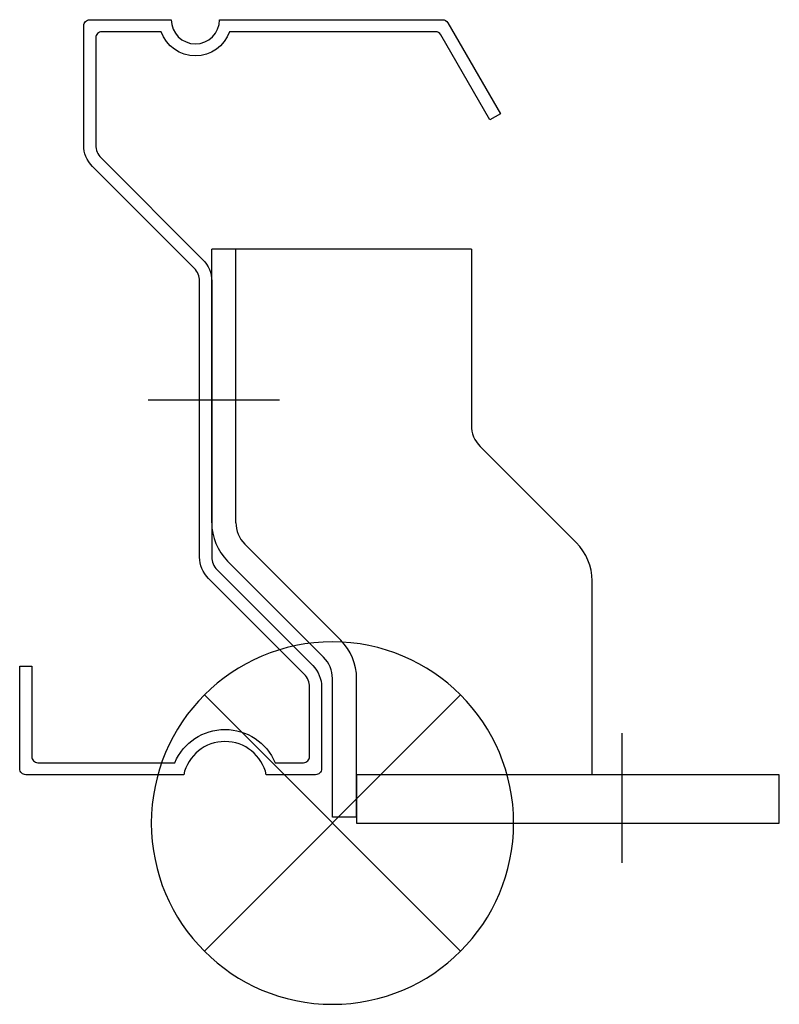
# Model space of a CAD drawing. Extents: x -222 to -96, y -925 to -762.
import ezdxf

# ---------------------------------------------------------------- set-up
doc = ezdxf.new("R2010")
doc.units = 0
doc.header["$LTSCALE"] = 100
doc.header["$MEASUREMENT"] = 0
doc.layers.get('0').update_dxf_attribs({"linetype": 'CONTINUOUS'})

# ---------------------------------------------------------------- blocks, each defined once
blk = doc.blocks.new('125BC')
at = {"color": 255}
for p, q in [((-20, 49.73), (-20, 95)), ((23, 95), (-20, 95)), ((-16, 49.73), (-16, 95)), ((23, 95), (23, 65.88)), ((-8.79, 70), (-30.52, 70)), ((40.36, 46.45), (24.46, 62.35)), ((1.36, 30.29), (-14.54, 46.19)), ((-1.46, 27.46), (-17.36, 43.36)), ((43, 8), (43, 40.08)), ((0, 1), (0, 23.93)), ((4, 1), (4, 23.93)), ((48, -6.58), (48, 14.91)), ((4, 8), (4, 0)), ((74, 8), (4, 8)), ((74, 0), (74, 8)), ((4, 1), (0, 1)), ((4, 0), (74, 0))]:
    blk.add_line(p, q, dxfattribs=at)
for centre, radius, start, end in [((28, 65.88), 5, 180, 225), ((-11, 49.73), 9, 180, 225), ((-11, 49.73), 5, 180, 225), ((34, 40.08), 9, 0, 45), ((-5, 23.93), 9, 0, 45), ((-5, 23.93), 5, 360, 45)]:
    blk.add_arc(centre, radius, start, end, dxfattribs=at)
blk = doc.blocks.new('SOP')
at = {"color": 6}
for p, q in [((-7.071, 7.071), (7.071, -7.071)), ((7.071, 7.071), (-7.071, -7.071))]:
    blk.add_line(p, q, dxfattribs=at)
blk.add_circle((0, 0), 10, dxfattribs=at)

msp = doc.modelspace()

# ---------------------------------------------------------------- linework, layer by layer
at = {"color": 255}
msp.add_lwpolyline([(-222.03, -885.96), (-222.03, -868.96), (-220.03, -868.96), (-220.03, -883.96, 0.414214), (-219.03, -884.96), (-196.32, -884.96, -0.663325), (-179.74, -884.96), (-175.03, -884.96, 0.414214), (-174.03, -883.96), (-174.03, -872.43, 0.198912), (-174.91, -870.31), (-190.77, -854.46, -0.198912), (-192.23, -850.92), (-192.23, -805.23, 0.198912), (-193.11, -803.11), (-209.97, -786.26, -0.198912), (-211.43, -782.72), (-211.43, -762.96, -0.414214), (-210.43, -761.96), (-196.93, -761.96, 1), (-188.93, -761.96), (-152.01, -761.96, -0.267949), (-151.14, -762.46), (-142.43, -777.55), (-144.16, -778.55), (-152.3, -764.46, 0.267949), (-153.16, -763.96), (-187.27, -763.96, -0.707107), (-198.59, -763.96), (-208.43, -763.96, 0.414214), (-209.43, -764.96), (-209.43, -782.72, 0.198912), (-208.55, -784.84), (-191.69, -801.7, -0.198912), (-190.23, -805.23), (-190.23, -850.92, 0.198912), (-189.35, -853.04), (-173.49, -868.9, -0.198912), (-172.03, -872.43), (-172.03, -885.96, -0.414214), (-173.03, -886.96), (-181.19, -886.96, 0.8044), (-194.87, -886.96), (-221.03, -886.96, -0.414214)], format="xyb", close=True, dxfattribs=at)

# ---------------------------------------------------------------- block references
msp.add_blockref('125BC', (-170.23, -894.96))
at = {"xscale": -3, "yscale": 3, "zscale": 3}
msp.add_blockref('SOP', (-170.23, -894.96), dxfattribs=at)

doc.saveas('drawing.dxf')
